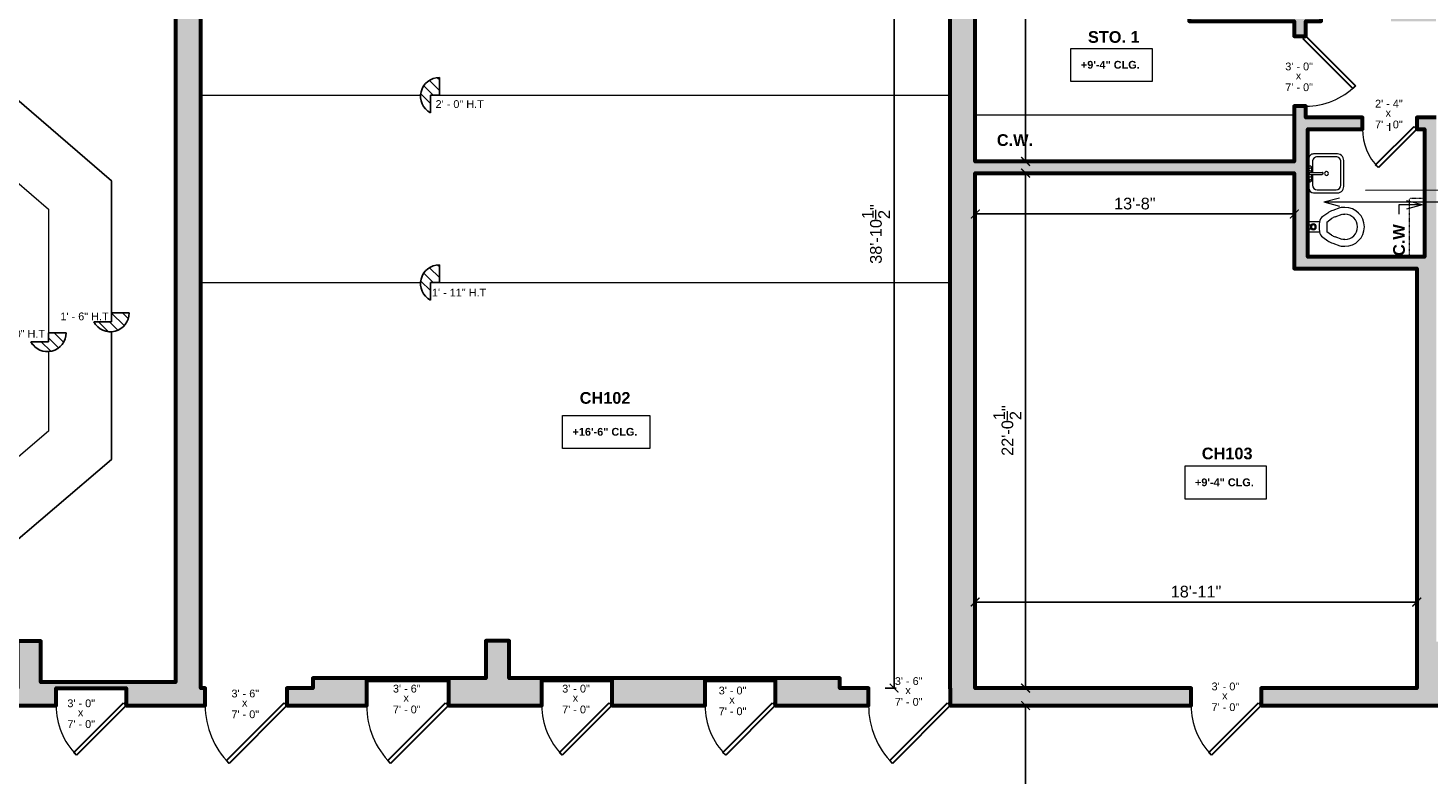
# Model space of a CAD drawing. Header units: inches. Extents: x -2078 to 109126, y -964 to 6385.
# Tile 111 of 137: x 18462 to 19181, y 4004 to 4388. Entities that reach past the tile are written whole.
import ezdxf

# ---------------------------------------------------------------- set-up
doc = ezdxf.new("R2010")
doc.units = ezdxf.units.IN
doc.header["$MEASUREMENT"] = 0
doc.linetypes.add('Dash 1_8_', pattern=[0.25, 0.125, -0.125])
for name, color, linetype, lineweight in [('A-ANNO', 2, 'Continuous', 5), ('A-ANNO-DIMS', 1, 'Continuous', 9), ('A-CASE', 4, 'Continuous', 9), ('A-DETAIL-2', 20, 'Continuous', 25), ('A-DOOR', 1, 'Continuous', 18), ('A-FIXT', 150, 'Continuous', 9), ('A-STRS', 4, 'Continuous', 9), ('A-WALL', 3, 'Continuous', 40)]:
    doc.layers.add(name, color=color, linetype=linetype, lineweight=lineweight)
doc.layers.add('A-HATCH', color=9, linetype='Continuous')
doc.styles.add('Arial_1', font='arial.ttf', dxfattribs={"height": 0.0625})
doc.styles.add('Arial_2', font='arial.ttf', dxfattribs={"height": 3})
doc.styles.add('Arial_B', font='arialbd.ttf', dxfattribs={"height": 4.5})
doc.styles.add('Arial_B_1', font='arialbd.ttf', dxfattribs={"height": 3})
doc.styles.add('JC', font='arial.ttf', dxfattribs={"height": 0.125})
doc.dimstyles.new('JC-DIMS', dxfattribs={"dimtxt": 0.125, "dimasz": 0.09375, "dimexe": 0.09375, "dimexo": 0.09375, "dimgap": 0.046875, "dimtad": 1, "dimdec": 1, "dimzin": 0, "dimdsep": 46, "dimlunit": 4, "dimtxsty": 'JC', "dimblk": 'ARCHTICK', "dimcen": 0.09, "dimclrd": 1, "dimclre": 1, "dimclrt": 256, "dimadec": 0, "dimazin": 0, "dimtfac": 1, "dimtdec": 1, "dimtofl": 0, "dimtmove": 1, "dimatfit": 3, "dimfxl": 1, "dimtolj": 1, "dimtzin": 0, "dimarcsym": 0})
pattern_1 = [(135, (18777.9238, 4058.6624), (-2.828427, -2.828427), [])]

# ---------------------------------------------------------------- blocks, each defined once
blk = doc.blocks.new('JC_DOOR_SINGLE PANEL - SINGLE DOOR-1529608-1st Floor Plan')
at = {"layer": 'A-DOOR', "lineweight": 30}
for p, q in [((-10.11, -32.78), (19.59, -3.09)), ((21, -4.5), (-8.7, -34.2)), ((19.59, -3.09), (21, -4.5)), ((-8.7, -34.2), (-10.11, -32.78))]:
    blk.add_line(p, q, dxfattribs=at)
at = {"layer": 'A-DOOR', "lineweight": 9}
blk.add_arc((21, -4.5), 42, 180, 225, dxfattribs=at)
blk = doc.blocks.new('JC_DOOR_SINGLE PANEL - SINGLE DOOR-1542654-1st Floor Plan')
at = {"layer": 'A-DOOR', "lineweight": 30}
for p, q in [((-10.11, -35.28), (19.59, -5.59)), ((21, -7), (-8.7, -36.7)), ((19.59, -5.59), (21, -7)), ((-8.7, -36.7), (-10.11, -35.28))]:
    blk.add_line(p, q, dxfattribs=at)
at = {"layer": 'A-DOOR', "lineweight": 9}
blk.add_arc((21, -7), 42, 180, 225, dxfattribs=at)
blk = doc.blocks.new('JC_DOOR_SINGLE PANEL - SINGLE DOOR-1525207-1st Floor Plan')
at = {"layer": 'A-DOOR', "lineweight": 30}
for p, q in [((-8.87, -31.04), (16.59, -5.59)), ((18, -7), (-7.46, -32.46)), ((16.59, -5.59), (18, -7)), ((-7.46, -32.46), (-8.87, -31.04))]:
    blk.add_line(p, q, dxfattribs=at)
at = {"layer": 'A-DOOR', "lineweight": 9}
blk.add_arc((18, -7), 36, 180, 225, dxfattribs=at)
blk = doc.blocks.new('JC_DOOR_SINGLE PANEL - SINGLE DOOR-1525193-1st Floor Plan')
at = {"layer": 'A-DOOR', "lineweight": 30}
for p, q in [((-8.87, -28.54), (16.59, -3.09)), ((18, -4.5), (-7.46, -29.96)), ((16.59, -3.09), (18, -4.5)), ((-7.46, -29.96), (-8.87, -28.54))]:
    blk.add_line(p, q, dxfattribs=at)
at = {"layer": 'A-DOOR', "lineweight": 9}
blk.add_arc((18, -4.5), 36, 180, 225, dxfattribs=at)
blk = doc.blocks.new('JC_DOOR_SINGLE PANEL - SINGLE DOOR-1525208-1st Floor Plan')
at = {"layer": 'A-DOOR', "lineweight": 30}
for p, q in [((-8.87, -27.04), (16.59, -1.59)), ((18, -3), (-7.46, -28.46)), ((16.59, -1.59), (18, -3)), ((-7.46, -28.46), (-8.87, -27.04))]:
    blk.add_line(p, q, dxfattribs=at)
at = {"layer": 'A-DOOR', "lineweight": 9}
blk.add_arc((18, -3), 36, 180, 225, dxfattribs=at)
blk = doc.blocks.new('JC_DOOR_SINGLE PANEL - SINGLE DOOR-1551130-1st Floor Plan')
at = {"layer": 'A-DOOR', "lineweight": 30}
for p, q in [((-7.21, -21.38), (12.59, -1.59)), ((14, -3), (-5.8, -22.8)), ((12.59, -1.59), (14, -3)), ((-5.8, -22.8), (-7.21, -21.38))]:
    blk.add_line(p, q, dxfattribs=at)
at = {"layer": 'A-DOOR', "lineweight": 9}
blk.add_arc((14, -3), 28, 180, 225, dxfattribs=at)
blk = doc.blocks.new('Stairs 2 - Stairs 2-1604288-1st Floor Plan')
at = {"layer": 'A-STRS'}
for p, q in [((-469.24, 368.41), (-469.24, 335.91)), ((-469.24, 335.91), (-469.24, 368.41)), ((-469.24, 368.41), (-240.51, 368.41)), ((-240.51, 368.41), (-240.51, -6.78)), ((-469.24, 335.91), (-372.28, 335.91)), ((-372.28, 335.91), (-469.24, 335.91)), ((-372.28, 335.91), (-273.45, 250.88)), ((-273.45, 250.88), (-372.28, 335.91)), ((-273.45, 250.88), (-273.45, 183)), ((-273.45, 183), (-273.45, 250.88)), ((-273.45, 173.36), (-273.45, 107.74)), ((-273.45, 107.74), (-273.45, 173.36)), ((-273.45, 107.74), (-372.67, 23.03)), ((-372.67, 23.03), (-273.45, 107.74)), ((-372.67, 23.03), (-484.24, 23.03)), ((-484.24, 23.03), (-484.24, -9.78)), ((-484.24, -9.78), (-484.24, 23.03)), ((-484.24, 23.03), (-372.67, 23.03)), ((-321.74, -9.78), (-484.24, -9.78))]:
    blk.add_line(p, q, dxfattribs=at)
blk = doc.blocks.new('Stairs 1 - Stairs 2-1608024-1st Floor Plan')
at = {"layer": 'A-STRS'}
for p, q in [((-372.28, 335.91), (-469.24, 335.91)), ((-469.24, 335.91), (-469.24, 304.41)), ((-469.24, 335.91), (-372.28, 335.91)), ((-273.45, 250.88), (-372.28, 335.91)), ((-372.28, 335.91), (-273.45, 250.88)), ((-469.24, 304.41), (-385.11, 304.41)), ((-385.11, 304.41), (-305.87, 236.24)), ((-273.45, 183), (-273.45, 250.88)), ((-273.45, 250.88), (-273.45, 183)), ((-305.87, 236.24), (-305.87, 172.77)), ((-273.45, 107.74), (-273.45, 173.36)), ((-273.45, 173.36), (-273.45, 107.74)), ((-305.87, 163.14), (-305.87, 122.24)), ((-305.87, 122.24), (-384.24, 55.54)), ((-372.67, 23.03), (-273.45, 107.74)), ((-273.45, 107.74), (-372.67, 23.03)), ((-384.24, 55.54), (-484.24, 55.54)), ((-484.24, 55.54), (-484.24, 23.03)), ((-484.24, 23.03), (-372.67, 23.03)), ((-372.67, 23.03), (-484.24, 23.03))]:
    blk.add_line(p, q, dxfattribs=at)
blk = doc.blocks.new('Stairs 4 - Stairs 2-1608649-1st Floor Plan')
at = {"layer": 'A-STRS'}
for p, q in [((-227.51, 294.88), (-114.59, 294.88)), ((-104.96, 294.88), (157.49, 294.88)), ((-227.51, 198.61), (-114.59, 198.61)), ((-104.96, 198.61), (157.49, 198.61))]:
    blk.add_line(p, q, dxfattribs=at)
blk = doc.blocks.new('JC_VANITY SINK - VANITY SINK-1366814-1st Floor Plan')
at = {"layer": 'A-FIXT'}
for p, q in [((-9.38, 4.59), (-9.38, -6.91)), ((-7.88, 2.72), (-7.88, -6.91)), ((8.12, 7.09), (-6.88, 7.09)), ((0.12, 5.22), (-5.38, 5.22)), ((3.62, 7.09), (-2.88, 7.09)), ((-2.88, 5.59), (0.12, 5.59)), ((0.12, 6.33), (0.12, 0.22)), ((1.12, 6.33), (1.12, 0.22)), ((1.12, 5.59), (3.62, 5.59)), ((6.62, 5.22), (1.12, 5.22)), ((9.12, -6.91), (9.12, 2.72)), ((10.62, -6.91), (10.62, 4.59)), ((-6.06, -10.91), (7.3, -10.91)), ((-5.38, -9.41), (6.62, -9.41))]:
    blk.add_line(p, q, dxfattribs=at)
for centre, radius, start, end in [((-6.88, 4.59), 2.5, 90, 180), ((-5.38, 2.72), 2.5, 90, 180), ((-2.88, 6.34), 0.75, 90, 270), ((-1.88, 6.34), 0.75, 360, 180), ((-1.88, 6.34), 0.75, 180, 0), ((0.62, 6.33), 0.5, 360, 180), ((0.62, 0.22), 0.5, 180, 0), ((2.62, 6.34), 0.75, 360, 180), ((2.62, 6.34), 0.75, 180, 360), ((3.62, 6.34), 0.75, 270, 90), ((6.62, 2.72), 2.5, 0, 90), ((8.12, 4.59), 2.5, 360, 90), ((-5.91, -7.4), 3.51, 171.85025, 267.54983), ((-5.38, -6.91), 2.5, 180, 270), ((0.62, -2), 1, 360, 180), ((0.62, -2), 1, 180, 0), ((6.62, -6.91), 2.5, 270, 0), ((7.15, -7.4), 3.51, 272.45017, 8.14975)]:
    blk.add_arc(centre, radius, start, end, dxfattribs=at)
blk = doc.blocks.new('M_Toilet-Commercial-Wall-3D - 380mm Seat Height-1721877-1st Floor Plan')
at = {"layer": 'A-FIXT'}
for p, q in [((5.94, 22.5), (5.94, 21.21)), ((9.44, 21.21), (9.44, 22.5)), ((22.44, 22.5), (22.44, 21.21)), ((25.94, 21.21), (25.94, 22.5)), ((6.18, 19.84), (7.5, 16.22)), ((10.79, 17.42), (9.47, 21.03)), ((13.47, 13.15), (11.69, 15.68)), ((20.19, 15.68), (18.42, 13.15)), ((22.41, 21.03), (21.1, 17.42)), ((24.38, 16.22), (25.7, 19.84)), ((8.82, 13.68), (10.6, 11.14)), ((13.44, 9.46), (13.44, 3.5)), ((13.47, 13.15), (18.42, 13.15)), ((18.44, 3.5), (18.44, 9.46)), ((21.28, 11.14), (23.06, 13.68)), ((14.93, 3.5), (14.93, 5.17)), ((16.95, 3.5), (16.95, 5.17))]:
    blk.add_line(p, q, dxfattribs=at)
for centre, radius, start, end in [((15.94, 22.5), 10, 90, 180), ((15.94, 22.5), 6.5, 90, 180), ((15.94, 22.5), 10, 0, 90), ((15.94, 22.5), 6.5, 360, 90), ((9.94, 21.21), 4, 180, 200), ((17.83, 19.98), 11, 200, 215), ((17.83, 19.98), 7.5, 200, 215), ((14.05, 19.98), 7.5, 325, 340), ((14.05, 19.98), 11, 325, 340), ((21.94, 21.21), 4, 340, 0), ((13.88, 13.43), 4, 215, 263.75488), ((15.9, 19.28), 10.07, 255.84989, 284.15011), ((15.94, 6.28), 1.5, 360, 180), ((15.94, 6.28), 1, 360, 180), ((18.01, 13.43), 4, 276.24512, 325), ((15.94, 6.28), 1.5, 180, 0), ((15.94, 6.28), 1, 180, 360)]:
    blk.add_arc(centre, radius, start, end, dxfattribs=at)
blk = doc.blocks.new('Casework 44 - Casework 1-1721906-1st Floor Plan')
at = {"layer": 'A-CASE', "linetype": 'Dash 1_8_'}
for p in [(-939.82, -370.76), (-932.05, -340.78)]:
    blk.add_line(p, (-939.82, -340.78), dxfattribs=at)
blk = doc.blocks.new('_ArchTick')
at = {"color": 0, "linetype": 'ByBlock', "const_width": 0.15}
blk.add_lwpolyline([(-0.5, -0.5), (0.5, 0.5)], dxfattribs=at)
blk = doc.blocks.new('*D1105')
at = {"layer": 'A-ANNO-DIMS', "color": 1, "lineweight": -2, "transparency": 16777216}
for p, q in [((18948.41, 4094.23), (18948.41, 4088.58)), ((18948.41, 4093.08), (19175.41, 4093.08)), ((19175.41, 4094.23), (19175.41, 4088.58))]:
    blk.add_line(p, q, dxfattribs=at)
at = {"layer": 'Defpoints', "color": 0, "transparency": 16777216}
for p in [(18948.41, 4098.73), (19175.41, 4098.73), (19175.41, 4093.08)]:
    blk.add_point(p, dxfattribs=at)
at = {"layer": 'A-ANNO-DIMS', "color": 1, "lineweight": -2, "transparency": 16777216, "xscale": 4.5, "yscale": 4.5, "zscale": 4.5, "rotation": 180}
blk.add_blockref('_ArchTick', (18948.41, 4093.08), dxfattribs=at)
at = {"layer": 'A-ANNO-DIMS', "color": 1, "lineweight": -2, "transparency": 16777216, "xscale": 4.5, "yscale": 4.5, "zscale": 4.5}
blk.add_blockref('_ArchTick', (19175.41, 4093.08), dxfattribs=at)
at = {"layer": 'A-ANNO-DIMS', "transparency": 16777216, "insert": (19061.91, 4098.39), "char_height": 6, "width": 0.5739, "attachment_point": 5, "style": 'JC'}
blk.add_mtext('\\A1;18\'-11"', dxfattribs=at)
blk = doc.blocks.new('*D1107')
at = {"layer": 'A-ANNO-DIMS', "color": 1, "lineweight": -2, "transparency": 16777216}
for p, q in [((18973.14, 4313.5), (18978.8, 4313.5)), ((18974.3, 4048.88), (18974.3, 4313.5)), ((18973.14, 4048.88), (18978.8, 4048.88))]:
    blk.add_line(p, q, dxfattribs=at)
at = {"layer": 'Defpoints', "color": 0, "transparency": 16777216}
for p in [(18968.64, 4313.5), (18974.3, 4313.5), (18968.64, 4048.88)]:
    blk.add_point(p, dxfattribs=at)
at = {"layer": 'A-ANNO-DIMS', "color": 1, "lineweight": -2, "transparency": 16777216, "xscale": 4.5, "yscale": 4.5, "zscale": 4.5}
for p, rotation in [((18974.3, 4313.5), 90), ((18974.3, 4048.88), 270)]:
    blk.add_blockref('_ArchTick', p, dxfattribs=dict(at, rotation=rotation))
at = {"layer": 'A-ANNO-DIMS', "transparency": 16777216, "insert": (18964.97, 4181.19), "char_height": 6, "width": 0.7487, "attachment_point": 5, "rotation": 90, "style": 'JC'}
blk.add_mtext('\\A1;22\'-0{\\H1x;\\S1/2;}"', dxfattribs=at)
blk = doc.blocks.new('*D1109')
at = {"layer": 'A-ANNO-DIMS', "color": 1, "lineweight": -2, "transparency": 16777216}
for p, q in [((18975.45, 4515.5), (18969.8, 4515.5)), ((18974.3, 4515.5), (18974.3, 4319.5)), ((18975.45, 4319.5), (18969.8, 4319.5))]:
    blk.add_line(p, q, dxfattribs=at)
at = {"layer": 'Defpoints', "color": 0, "transparency": 16777216}
for p in [(18979.95, 4515.5), (18974.3, 4319.5), (18979.95, 4319.5)]:
    blk.add_point(p, dxfattribs=at)
at = {"layer": 'A-ANNO-DIMS', "color": 1, "lineweight": -2, "transparency": 16777216, "xscale": 4.5, "yscale": 4.5, "zscale": 4.5}
for p, rotation in [((18974.3, 4515.5), 90), ((18974.3, 4319.5), 270)]:
    blk.add_blockref('_ArchTick', p, dxfattribs=dict(at, rotation=rotation))
at = {"layer": 'A-ANNO-DIMS', "transparency": 16777216, "insert": (18968.98, 4417.5), "char_height": 6, "width": 0.4874, "attachment_point": 5, "rotation": 90, "style": 'JC'}
blk.add_mtext('\\A1;16\'-4"', dxfattribs=at)
blk = doc.blocks.new('*D1111')
at = {"layer": 'A-ANNO-DIMS', "color": 1, "lineweight": -2, "transparency": 16777216}
for p, q in [((18948.46, 4293.64), (18948.46, 4287.99)), ((18948.46, 4292.49), (19112.46, 4292.49)), ((19112.46, 4296.21), (19112.46, 4287.99))]:
    blk.add_line(p, q, dxfattribs=at)
at = {"layer": 'Defpoints', "color": 0, "transparency": 16777216}
for p in [(18948.46, 4298.14), (19112.46, 4300.71), (19112.46, 4292.49)]:
    blk.add_point(p, dxfattribs=at)
at = {"layer": 'A-ANNO-DIMS', "color": 1, "lineweight": -2, "transparency": 16777216, "xscale": 4.5, "yscale": 4.5, "zscale": 4.5, "rotation": 180}
blk.add_blockref('_ArchTick', (18948.46, 4292.49), dxfattribs=at)
at = {"layer": 'A-ANNO-DIMS', "color": 1, "lineweight": -2, "transparency": 16777216, "xscale": 4.5, "yscale": 4.5, "zscale": 4.5}
blk.add_blockref('_ArchTick', (19112.46, 4292.49), dxfattribs=at)
at = {"layer": 'A-ANNO-DIMS', "transparency": 16777216, "insert": (19030.46, 4297.8), "char_height": 6, "width": 0.4874, "attachment_point": 5, "style": 'JC'}
blk.add_mtext('\\A1;13\'-8"', dxfattribs=at)
blk = doc.blocks.new('JC- existing door Tag_quad - JC- existing door Tag_quad-839775-1st Floor Plan')
at = {"layer": 'A-ANNO', "insert": (-0.023, 0.038), "char_height": 0.0625, "width": 0.0505, "attachment_point": 1, "style": 'Arial_1', "bg_fill": 3, "box_fill_scale": 1.25, "bg_fill_color": 256, "bg_fill_true_color": 13158600, "bg_fill_transparency": 0}
blk.add_mtext('x', dxfattribs=at)
blk = doc.blocks.new('*D1203')
at = {"layer": 'A-ANNO-DIMS', "color": 1, "lineweight": -2, "transparency": 16777216}
for p, q in [((18907.86, 4515.5), (18902.2, 4515.5)), ((18906.7, 4515.5), (18906.7, 4048.88)), ((18907.86, 4048.88), (18902.2, 4048.88))]:
    blk.add_line(p, q, dxfattribs=at)
at = {"layer": 'Defpoints', "color": 0, "transparency": 16777216}
for p in [(18912.36, 4515.5), (18906.7, 4048.88), (18912.36, 4048.88)]:
    blk.add_point(p, dxfattribs=at)
at = {"layer": 'A-ANNO-DIMS', "color": 1, "lineweight": -2, "transparency": 16777216, "xscale": 4.5, "yscale": 4.5, "zscale": 4.5}
for p, rotation in [((18906.7, 4515.5), 90), ((18906.7, 4048.88), 270)]:
    blk.add_blockref('_ArchTick', p, dxfattribs=dict(at, rotation=rotation))
at = {"layer": 'A-ANNO-DIMS', "transparency": 16777216, "insert": (18897.37, 4282.19), "char_height": 6, "width": 0.8352, "attachment_point": 5, "rotation": 90, "style": 'JC'}
blk.add_mtext('\\A1;38\'-10{\\H1x;\\S1/2;}"', dxfattribs=at)
blk = doc.blocks.new('*D1209')
at = {"layer": 'A-ANNO-DIMS', "color": 1, "lineweight": -2, "transparency": 16777216}
for p, q in [((18975.45, 4039.88), (18969.8, 4039.88)), ((18974.3, 4039.88), (18974.3, 3930.88)), ((18975.45, 3930.88), (18969.8, 3930.88))]:
    blk.add_line(p, q, dxfattribs=at)
at = {"layer": 'Defpoints', "color": 0, "transparency": 16777216}
for p in [(18979.95, 4039.88), (18974.3, 3930.88), (18979.95, 3930.88)]:
    blk.add_point(p, dxfattribs=at)
at = {"layer": 'A-ANNO-DIMS', "color": 1, "lineweight": -2, "transparency": 16777216, "xscale": 4.5, "yscale": 4.5, "zscale": 4.5}
for p, rotation in [((18974.3, 4039.88), 90), ((18974.3, 3930.88), 270)]:
    blk.add_blockref('_ArchTick', p, dxfattribs=dict(at, rotation=rotation))
at = {"layer": 'A-ANNO-DIMS', "transparency": 16777216, "insert": (18968.98, 3985.38), "char_height": 6, "width": 0.4008, "attachment_point": 5, "rotation": 90, "style": 'JC'}
blk.add_mtext('\\A1;9\'-1"', dxfattribs=at)

msp = doc.modelspace()

# ---------------------------------------------------------------- hatches: boundary and pattern name
at = {"layer": 'A-HATCH'}
h = msp.add_hatch(dxfattribs=at)
h.set_pattern_fill('FP_1', color=256, scale=64, style=0, pattern_type=2)
h.set_pattern_definition(pattern_1)
h.paths.add_polyline_path([(18668.343, 4344.464), (18668.343, 4353.541), (18672.966, 4353.541), (18672.966, 4362.618), (18670.851, 4362.389), (18668.838, 4361.702), (18667.024, 4360.592), (18665.496, 4359.112), (18664.33, 4357.333), (18663.581, 4355.342), (18663.287, 4353.235), (18663.46, 4351.115), (18664.093, 4349.085), (18665.156, 4347.242), (18666.596, 4345.676)])
h = msp.add_hatch(dxfattribs=at)
h.set_pattern_fill('FP_1', color=256, scale=64, style=0, pattern_type=2)
h.set_pattern_definition(pattern_1)
h.paths.add_polyline_path([(18668.343, 4248.192), (18668.343, 4257.269), (18672.966, 4257.269), (18672.966, 4266.346), (18670.851, 4266.117), (18668.838, 4265.431), (18667.024, 4264.321), (18665.496, 4262.84), (18664.33, 4261.061), (18663.581, 4259.07), (18663.287, 4256.964), (18663.46, 4254.844), (18664.093, 4252.813), (18665.156, 4250.97), (18666.596, 4249.405)])
h = msp.add_hatch(dxfattribs=at)
h.set_pattern_fill('FP_1', color=256, scale=64, style=0, pattern_type=2)
h.set_pattern_definition(pattern_1)
h.paths.add_polyline_path([(18504.167, 4231.979), (18506.273, 4232.274), (18508.264, 4233.022), (18510.043, 4234.188), (18511.524, 4235.716), (18512.634, 4237.53), (18513.32, 4239.544), (18513.549, 4241.658), (18504.472, 4241.658), (18504.472, 4237.036), (18495.395, 4237.036), (18496.608, 4235.288), (18498.173, 4233.848), (18500.016, 4232.786), (18502.047, 4232.152)])
h = msp.add_hatch(dxfattribs=at)
h.set_pattern_fill('FP_1', color=256, scale=64, style=0, pattern_type=2)
h.set_pattern_definition(pattern_1)
h.paths.add_polyline_path([(18471.748, 4221.758), (18473.855, 4222.052), (18475.846, 4222.801), (18477.624, 4223.967), (18479.105, 4225.495), (18480.215, 4227.309), (18480.901, 4229.322), (18481.13, 4231.437), (18472.054, 4231.437), (18472.054, 4226.814), (18462.976, 4226.814), (18464.189, 4225.067), (18465.754, 4223.627), (18467.597, 4222.564), (18469.628, 4221.931), (18470.475, 4221.862)])

# ---------------------------------------------------------------- linework, layer by layer
at = {"layer": 'A-ANNO'}
for p, q in [((19161.456, 4339.098), (19161.444, 4335.162)), ((19148.975, 4304.759), (19192.088, 4304.889)), ((19127.596, 4298.733), (19135.596, 4300.877)), ((19127.596, 4298.733), (19135.596, 4296.59)), ((19127.596, 4298.733), (19191.596, 4298.733)), ((19166.26, 4297.117), (19166.26, 4292.532)), ((19178.086, 4297.117), (19166.26, 4297.117)), ((19178.086, 4297.117), (19170.086, 4299.26)), ((19178.086, 4297.117), (19170.086, 4294.973))]:
    msp.add_line(p, q, dxfattribs=at)
at = {"layer": 'A-ANNO', "color": 250}
msp.add_line((19166.26, 4292.532), (19166.26, 4292.361), dxfattribs=at)
at = {"layer": 'A-ANNO', "flags": 128}
for points in [[(18997.633, 4377.618), (19039.369, 4377.618), (19039.369, 4360.55), (18997.633, 4360.55)], [(18736.318, 4189.012), (18781.229, 4189.012), (18781.229, 4171.944), (18736.318, 4171.944)], [(19056.291, 4163.038), (19098.027, 4163.038), (19098.027, 4145.97), (19056.291, 4145.97)]]:
    msp.add_lwpolyline(points, close=True, dxfattribs=at)
at = {"layer": 'A-CASE'}
msp.add_line((18948.414, 4343.501), (19112.414, 4343.501), dxfattribs=at)
at = {"layer": 'A-DETAIL-2'}
for p, q in [((18672.966, 4353.541), (18672.966, 4362.618)), ((18668.343, 4344.464), (18668.343, 4353.541)), ((18668.343, 4353.541), (18672.966, 4353.541)), ((18672.966, 4257.269), (18672.966, 4266.346)), ((18668.343, 4248.192), (18668.343, 4257.269)), ((18668.343, 4257.269), (18672.966, 4257.269)), ((18504.472, 4241.658), (18504.472, 4237.036)), ((18513.549, 4241.658), (18504.472, 4241.658)), ((18504.472, 4237.036), (18495.395, 4237.036)), ((18472.054, 4226.814), (18462.976, 4226.814)), ((18472.054, 4231.437), (18472.054, 4226.814)), ((18481.13, 4231.437), (18472.054, 4231.437))]:
    msp.add_line(p, q, dxfattribs=at)
for centre, start, end in [((18672.942, 4352.958), 89.856577, 241.571263), ((18672.942, 4256.687), 89.856577, 241.571263), ((18503.89, 4241.634), 208.428737, 0.143423), ((18471.471, 4231.413), 208.428737, 0.143423)]:
    msp.add_arc(centre, 9.659, start, end, dxfattribs=at)
at = {"layer": 'A-WALL', "lineweight": 60}
msp.add_lwpolyline([(19064.414, 4397.501), (19064.414, 4515.501), (19058.414, 4515.501), (19058.414, 4391.501), (19112.414, 4391.501), (19112.414, 4383.88), (19118.414, 4383.88), (19118.414, 4391.501), (19126.22, 4391.501), (19126.22, 4397.501)], close=True, dxfattribs=at)

# ---------------------------------------------------------------- block references
at = {"layer": 'A-ANNO', "xscale": 64, "yscale": 64, "zscale": 64}
msp.add_blockref('JC- existing door Tag_quad - JC- existing door Tag_quad-839775-1st Floor Plan', (18913.995, 4047.323), dxfattribs=at)
at = {"layer": 'A-CASE', "linetype": 'Dash 1_8_'}
msp.add_blockref('Casework 44 - Casework 1-1721906-1st Floor Plan', (20111.46, 4641.228), dxfattribs=at)
at = {"layer": 'A-DOOR', "rotation": 89.99999999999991}
msp.add_blockref('JC_DOOR_SINGLE PANEL - SINGLE DOOR-1525208-1st Floor Plan', (19115.414, 4365.88), dxfattribs=at)
at = {"layer": 'A-DOOR'}
for name, p in [('JC_DOOR_SINGLE PANEL - SINGLE DOOR-1551130-1st Floor Plan', (19161.456, 4339.098)), ('JC_DOOR_SINGLE PANEL - SINGLE DOOR-1525193-1st Floor Plan', (18493.941, 4044.38)), ('JC_DOOR_SINGLE PANEL - SINGLE DOOR-1529608-1st Floor Plan', (18573.618, 4044.38)), ('JC_DOOR_SINGLE PANEL - SINGLE DOOR-1542654-1st Floor Plan', (18656.618, 4046.88)), ('JC_DOOR_SINGLE PANEL - SINGLE DOOR-1525207-1st Floor Plan', (18743.618, 4046.88)), ('JC_DOOR_SINGLE PANEL - SINGLE DOOR-1525207-1st Floor Plan', (18827.618, 4046.88)), ('JC_DOOR_SINGLE PANEL - SINGLE DOOR-1529608-1st Floor Plan', (18914.618, 4044.38)), ('JC_DOOR_SINGLE PANEL - SINGLE DOOR-1525193-1st Floor Plan', (19077.414, 4044.38))]:
    msp.add_blockref(name, p, dxfattribs=at)
at = {"layer": 'A-FIXT'}
for name, p, rotation in [('JC_VANITY SINK - VANITY SINK-1366814-1st Floor Plan', (19126.984, 4312.719), 89.99999999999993), ('M_Toilet-Commercial-Wall-3D - 380mm Seat Height-1721877-1st Floor Plan', (19115.956, 4301.816), 269.9999999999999)]:
    msp.add_blockref(name, p, dxfattribs=dict(at, rotation=rotation))
at = {"layer": 'A-STRS'}
for name in ['Stairs 2 - Stairs 2-1604288-1st Floor Plan', 'Stairs 1 - Stairs 2-1608024-1st Floor Plan', 'Stairs 4 - Stairs 2-1608649-1st Floor Plan']:
    msp.add_blockref(name, (18777.924, 4058.662), dxfattribs=at)

# ---------------------------------------------------------------- texts
at = {"layer": 'A-ANNO', "attachment_point": 1}
for s, insert, char_height, width, style in [('STO. 1', (19006.365, 4386.447), 6, 32.724, 'Arial_B'), ('+9\'-4" CLG.', (19002.753, 4371.165), 4, 37.976, 'Arial_B_1'), ('2\' - 0" H.T ', (18671.022, 4350.982), 4, 33.33, 'Arial_2'), ('C.W.', (18959.538, 4333.477), 6, 50.298, 'Arial_B'), ('1\' - 11" H.T ', (18669.159, 4254.096), 4, 37.168, 'Arial_2'), ('1\' - 6" H.T', (18478.202, 4241.868), 4, 31.31, 'Arial_2'), ('1\' - 0" H.T', (18445.506, 4232.905), 4, 31.31, 'Arial_2'), ('CH102', (18745.11, 4200.978), 6, 32.32, 'Arial_B'), ('+16\'-6" CLG.', (18741.438, 4182.559), 4, 41.814, 'Arial_B_1'), ('CH103', (19064.884, 4172.426), 6, 117.16, 'Arial_B'), ('+9\'-4" CLG.', (19061.411, 4156.585), 4, 37.976, 'Arial_B_1')]:
    msp.add_mtext(s, dxfattribs=dict(at, insert=insert, char_height=char_height, width=width, style=style))
at = {"layer": 'A-ANNO', "insert": (19163.26, 4270.908), "char_height": 6, "width": 19.796, "attachment_point": 1, "rotation": 90, "style": 'Arial_B'}
msp.add_mtext('C.W', dxfattribs=at)

# ---------------------------------------------------------------- dimensions: what is measured, and where the dimension line sits
at = {"layer": 'A-ANNO-DIMS'}
for base, p1, p2, picture, middle in [((18974.298, 4319.501), (18979.955, 4515.501), (18979.955, 4319.501), '*D1109', (18968.985, 4417.501)), ((18974.298, 4313.501), (18968.641, 4048.88), (18968.641, 4313.501), '*D1107', (18964.972, 4181.191)), ((18974.298, 3930.88), (18979.955, 4039.88), (18979.955, 3930.88), '*D1209', (18968.985, 3985.38))]:
    dim = msp.add_linear_dim(base=base, p1=p1, p2=p2, angle=90, dimstyle='JC-DIMS', dxfattribs=at)
    dim.commit()
    dim.dimension.update_dxf_attribs({"geometry": picture, "text_midpoint": middle})
for base, p1, p2, picture, middle in [((19112.456, 4292.488), (18948.456, 4298.145), (19112.456, 4300.714), '*D1111', (19030.456, 4297.804)), ((19175.414, 4093.077), (18948.414, 4098.734), (19175.414, 4098.734), '*D1105', (19061.914, 4098.391))]:
    dim = msp.add_linear_dim(base=base, p1=p1, p2=p2, dimstyle='JC-DIMS', dxfattribs=at)
    dim.commit()
    dim.dimension.update_dxf_attribs({"geometry": picture, "text_midpoint": middle})

# ---------------------------------------------------------------- next in the draw order: block references
at = {"layer": 'A-ANNO', "xscale": 64, "yscale": 64, "zscale": 64}
for p in [(19114.687, 4363.172), (19160.833, 4344.051), (18655.995, 4043.441), (18742.995, 4043.441), (19076.791, 4044.589), (18488.644, 4035.91), (18572.995, 4040.941), (18823.457, 4042.488)]:
    msp.add_blockref('JC- existing door Tag_quad - JC- existing door Tag_quad-839775-1st Floor Plan', p, dxfattribs=at)

# ---------------------------------------------------------------- next in the draw order: texts
at = {"layer": 'A-ANNO', "char_height": 4, "width": 17.978, "attachment_point": 1, "style": 'Arial_2'}
for s, insert in [('3\' - 6"', (18907.109, 4054.46)), ('7\' - 0"', (18907.109, 4043.779))]:
    msp.add_mtext(s, dxfattribs=dict(at, insert=insert))

# ---------------------------------------------------------------- next in the draw order: dimensions: what is measured, and where the dimension line sits
at = {"layer": 'A-ANNO-DIMS'}
dim = msp.add_linear_dim(base=(18906.7, 4048.88), p1=(18912.357, 4515.501), p2=(18912.357, 4048.88), angle=90, dimstyle='JC-DIMS', dxfattribs=at)
dim.commit()
dim.dimension.update_dxf_attribs({"geometry": '*D1203', "text_midpoint": (18897.372, 4282.191)})

# ---------------------------------------------------------------- next in the draw order: hatches: boundary and pattern name
at = {"layer": 'A-HATCH'}
h = msp.add_hatch(color=256, dxfattribs=at)
h.dxf.hatch_style = 1
h.paths.add_polyline_path([(19358.414, 4048.88), (19323.414, 4048.88), (19323.414, 4039.88), (19358.414, 4039.88)])
h.paths.add_polyline_path([(19287.414, 4048.88), (19245.414, 4048.88), (19245.414, 4039.88), (19287.414, 4039.88)])
h.paths.add_polyline_path([(19225.414, 4048.88), (19187.414, 4048.88), (19187.414, 4072.654), (19185.414, 4072.654), (19185.414, 4342.098), (19175.456, 4342.098), (19175.456, 4336.098), (19179.414, 4336.098), (19179.414, 4270.467), (19119.456, 4270.467), (19119.456, 4336.098), (19147.456, 4336.098), (19147.456, 4342.098), (19118.414, 4342.098), (19118.414, 4347.88), (19112.414, 4347.88), (19112.414, 4342.098), (19112.456, 4342.098), (19112.456, 4319.501), (18948.414, 4319.501), (18948.414, 4568.38), (18935.414, 4568.38), (18935.414, 4048.88), (18935.618, 4048.88), (18935.618, 4039.88), (19059.414, 4039.88), (19059.414, 4048.88), (18948.414, 4048.88), (18948.414, 4313.501), (19112.456, 4313.501), (19112.456, 4264.467), (19175.414, 4264.467), (19175.414, 4048.88), (19095.414, 4048.88), (19095.414, 4039.88), (19225.414, 4039.88)])
h.paths.add_polyline_path([(19187.414, 4568.38), (19175.414, 4568.38), (19175.414, 4478.38), (19179.22, 4478.38), (19179.22, 4397.501), (19162.22, 4397.501), (19162.22, 4391.501), (19185.22, 4391.501), (19185.22, 4478.38), (19187.414, 4478.38)], flags=17)
h.paths.add_polyline_path([(19064.414, 4515.501), (19058.414, 4515.501), (19058.414, 4391.501), (19112.414, 4391.501), (19112.414, 4383.88), (19118.414, 4383.88), (19118.414, 4391.501), (19126.22, 4391.501), (19126.22, 4397.501), (19064.414, 4397.501)], flags=17)
h.paths.add_polyline_path([(19427.414, 4568.38), (19415.414, 4568.38), (19415.414, 4525.501), (19414.914, 4525.501), (19414.914, 4515.501), (19415.414, 4515.501), (19415.414, 4478.38), (19427.414, 4478.38)])
h.paths.add_polyline_path([(19414.914, 4525.501), (19187.414, 4525.501), (19187.414, 4515.501), (19414.914, 4515.501)])
h.paths.add_polyline_path([(18709.414, 4568.38), (18696.414, 4568.38), (18696.414, 4525.501), (18696.414, 4515.501), (18696.414, 4477.38), (18709.414, 4477.38)])
h.paths.add_polyline_path([(18696.414, 4525.501), (18695.414, 4525.501), (18468.414, 4525.501), (18468.414, 4515.501), (18537.414, 4515.501), (18550.414, 4515.501), (18695.414, 4515.501), (18696.414, 4515.501)])
h.paths.add_polyline_path([(18468.414, 4568.38), (18455.414, 4568.38), (18455.414, 4474.074), (18461.414, 4474.074), (18461.414, 4477.38), (18468.414, 4477.38)])
h.paths.add_polyline_path([(18550.414, 4515.501), (18537.414, 4515.501), (18537.414, 4432.074), (18461.414, 4432.074), (18461.414, 4438.074), (18455.414, 4438.074), (18455.414, 4432.074), (18455.414, 4427.074), (18537.414, 4427.074), (18537.414, 4051.88), (18468.179, 4051.88), (18468.179, 4072.983), (18456.179, 4072.983), (18456.179, 4048.88), (18273.135, 4048.88), (18273.135, 4039.88), (18475.941, 4039.88), (18475.941, 4048.88), (18511.941, 4048.88), (18511.941, 4039.88), (18552.618, 4039.88), (18552.618, 4048.88), (18550.414, 4048.88)])
h.paths.add_polyline_path([(18455.414, 4432.074), (18307.422, 4432.074), (18307.422, 4427.074), (18455.414, 4427.074)], flags=17)
h.paths.add_polyline_path([(18229.414, 4567.88), (18216.414, 4567.88), (18216.414, 4480.575), (18229.414, 4480.575)])
h.paths.add_polyline_path([(18121.135, 4264.498), (18109.047, 4264.498), (18109.047, 4263.498), (18121.135, 4263.498)])
h.paths.add_polyline_path([(18229.135, 4289.63), (18223.135, 4289.63), (18223.135, 4279.63), (18229.135, 4279.63)])
h = msp.add_hatch(color=256, dxfattribs=at)
h.dxf.hatch_style = 1
h.paths.add_polyline_path([(18809.618, 4052.88), (18845.618, 4052.88), (18845.618, 4039.88), (18893.618, 4039.88), (18893.618, 4048.88), (18878.914, 4048.88), (18878.914, 4053.88), (18708.822, 4053.88), (18708.822, 4073.135), (18696.822, 4073.135), (18696.822, 4053.88), (18607.914, 4053.88), (18607.914, 4048.88), (18594.618, 4048.88), (18594.618, 4039.88), (18635.618, 4039.88), (18635.618, 4052.88), (18677.618, 4052.88), (18677.618, 4039.88), (18725.618, 4039.88), (18725.618, 4052.88), (18761.618, 4052.88), (18761.618, 4039.88), (18809.618, 4039.88)])

# ---------------------------------------------------------------- next in the draw order: linework, layer by layer
at = {"layer": 'A-WALL', "lineweight": 60}
for points in [[(18935.414, 4568.38), (18935.414, 4048.88), (18935.618, 4048.88), (18935.618, 4039.88), (19059.414, 4039.88), (19059.414, 4048.88), (18948.414, 4048.88), (18948.414, 4313.501), (19112.456, 4313.501), (19112.456, 4264.467), (19175.414, 4264.467), (19175.414, 4048.88), (19095.414, 4048.88), (19095.414, 4039.88), (19225.414, 4039.88)], [(19185.414, 4342.098), (19175.456, 4342.098), (19175.456, 4336.098), (19179.414, 4336.098), (19179.414, 4270.467), (19119.456, 4270.467), (19119.456, 4336.098), (19147.456, 4336.098), (19147.456, 4342.098), (19118.414, 4342.098), (19118.414, 4347.88), (19112.414, 4347.88), (19112.414, 4342.098), (19112.456, 4342.098), (19112.456, 4319.501), (18948.414, 4319.501), (18948.414, 4568.38)], [(18537.414, 4515.501), (18537.414, 4432.074), (18461.414, 4432.074), (18461.414, 4438.074), (18455.414, 4438.074), (18455.414, 4432.074), (18455.414, 4427.074), (18537.414, 4427.074), (18537.414, 4051.88), (18468.179, 4051.88), (18468.179, 4072.983), (18456.179, 4072.983), (18456.179, 4048.88), (18273.135, 4048.88), (18273.135, 4039.88), (18475.941, 4039.88), (18475.941, 4048.88), (18511.941, 4048.88), (18511.941, 4039.88), (18552.618, 4039.88), (18552.618, 4048.88), (18550.414, 4048.88), (18550.414, 4515.501)]]:
    msp.add_lwpolyline(points, dxfattribs=at)
msp.add_lwpolyline([(18761.618, 4052.88), (18761.618, 4039.88), (18809.618, 4039.88), (18809.618, 4052.88), (18845.618, 4052.88), (18845.618, 4039.88), (18893.618, 4039.88), (18893.618, 4048.88), (18878.914, 4048.88), (18878.914, 4053.88), (18708.822, 4053.88), (18708.822, 4073.135), (18696.822, 4073.135), (18696.822, 4053.88), (18607.914, 4053.88), (18607.914, 4048.88), (18594.618, 4048.88), (18594.618, 4039.88), (18635.618, 4039.88), (18635.618, 4052.88), (18677.618, 4052.88), (18677.618, 4039.88), (18725.618, 4039.88), (18725.618, 4052.88)], close=True, dxfattribs=at)

# ---------------------------------------------------------------- next in the draw order: texts
at = {"layer": 'A-ANNO', "char_height": 4, "width": 17.978, "attachment_point": 1, "style": 'Arial_2'}
for s, insert in [('3\' - 0"', (19107.802, 4370.309)), ('7\' - 0"', (19107.802, 4359.628)), ('2\' - 4"', (19153.948, 4351.188)), ('7\' - 0"', (19153.948, 4340.506)), ('3\' - 0"', (19069.905, 4051.726)), ('3\' - 6"', (18566.109, 4048.078)), ('3\' - 6"', (18649.109, 4050.578)), ('3\' - 0"', (18736.109, 4050.578)), ('3\' - 0"', (18816.572, 4049.625)), ('3\' - 0"', (18481.758, 4043.047)), ('7\' - 0"', (18566.109, 4037.397)), ('7\' - 0"', (18649.109, 4039.897)), ('7\' - 0"', (18736.109, 4039.897)), ('7\' - 0"', (18816.572, 4038.944)), ('7\' - 0"', (19069.905, 4041.045)), ('7\' - 0"', (18481.758, 4032.365))]:
    msp.add_mtext(s, dxfattribs=dict(at, insert=insert))

doc.saveas('drawing.dxf')
